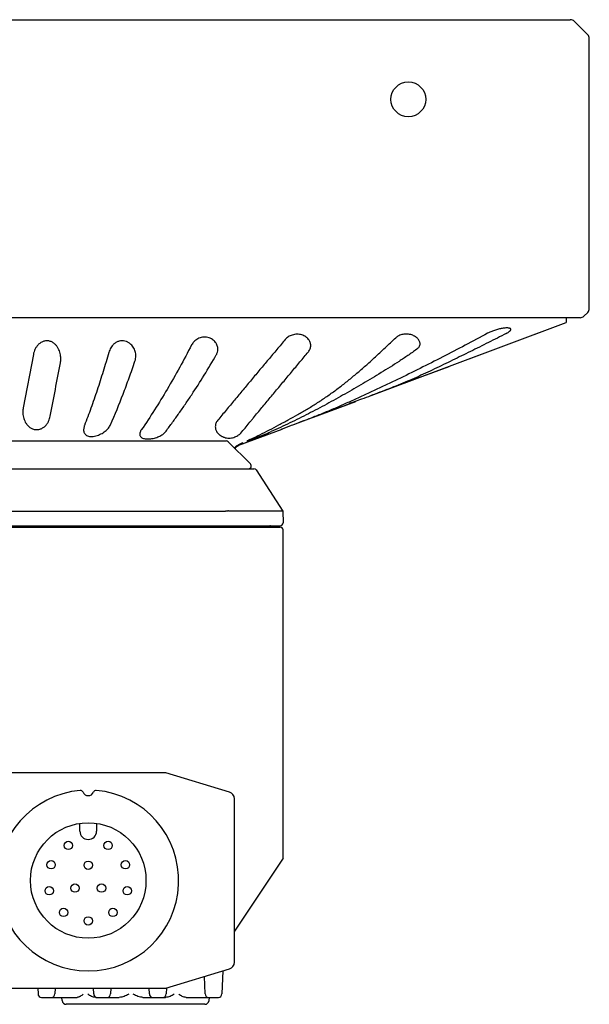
# Model space of a CAD drawing. Header units: millimetres. Extents: x 74 to 517, y 34 to 402.
# Tile 5 of 12: x 131 to 172, y 331 to 402. Entities that reach past the tile are written whole.
import ezdxf

# ---------------------------------------------------------------- set-up
doc = ezdxf.new("R2010")
doc.units = ezdxf.units.MM
doc.header["$LTSCALE"] = 32.67
doc.layers.add('00_COMPONENTS', color=7, linetype='CONTINUOUS')

msp = doc.modelspace()

# ---------------------------------------------------------------- linework, layer by layer
at = {"layer": '00_COMPONENTS'}
for p, q in [((74.8962, 401.9349), (170.1707, 401.9349)), ((170.4535, 401.8178), (171.4192, 400.8521)), ((171.5363, 381.1756), (171.5363, 400.5692)), ((171.1535, 380.6271), (171.4192, 380.8928)), ((170.8707, 380.5099), (74.1962, 380.5099)), ((155.8741, 374.9165), (169.87, 380.1705)), ((157.9806, 375.7082), (169.8728, 380.1732)), ((169.8669, 380.5099), (169.8728, 380.1732)), ((131.5907, 377.8741), (130.8622, 374.0416)), ((159.1293, 376.1409), (161.4575, 377.0153)), ((155.9175, 374.9346), (157.9802, 375.7093)), ((151.7193, 373.3569), (154.755, 374.4964)), ((153.0866, 373.8717), (151.1753, 373.1536)), ((151.1753, 373.1536), (150.2009, 372.7876)), ((151.1782, 373.1588), (151.1739, 373.1572)), ((146.3552, 371.3432), (149.4568, 372.5078)), ((149.4568, 372.5078), (149.4197, 372.4939)), ((149.7602, 372.6218), (149.4568, 372.5078)), ((99.6163, 371.6599), (145.4506, 371.6599)), ((145.592, 371.6013), (147.192, 370.0013)), ((148.4176, 372.1179), (148.5366, 372.1626)), ((148.4176, 372.1179), (148.5367, 372.1626)), ((146.0886, 371.1049), (146.0978, 371.122)), ((146.0886, 371.1048), (146.0886, 371.1049)), ((146.0909, 371.1093), (146.1007, 371.1269)), ((146.0971, 371.1208), (146.1069, 371.1375)), ((146.1062, 371.1363), (146.1166, 371.1526)), ((146.1091, 371.141), (146.1194, 371.1568)), ((146.1158, 371.1515), (146.1268, 371.1673)), ((146.1163, 371.1521), (146.1216, 371.16)), ((146.119, 371.1562), (146.13, 371.1718)), ((146.1204, 371.1581), (146.1312, 371.1734)), ((146.126, 371.1663), (146.1374, 371.1816)), ((146.1269, 371.1675), (146.1322, 371.1748)), ((146.1293, 371.1709), (146.1412, 371.1865)), ((146.1309, 371.1729), (146.1426, 371.1881)), ((146.1367, 371.1807), (146.1485, 371.1954)), ((146.1401, 371.1851), (146.1529, 371.2008)), ((146.1478, 371.1947), (146.1599, 371.2088)), ((146.1531, 371.2008), (146.1652, 371.2145)), ((146.1594, 371.2082), (146.1718, 371.2216)), ((146.1714, 371.2212), (146.184, 371.2339)), ((146.1838, 371.2337), (146.1965, 371.2457)), ((146.1964, 371.2457), (146.2094, 371.2571)), ((146.2092, 371.2569), (146.2227, 371.268)), ((146.2207, 371.2663), (146.236, 371.2782)), ((146.2254, 371.2701), (146.2349, 371.2773)), ((146.227, 371.2713), (146.2399, 371.2809)), ((146.233, 371.2759), (146.2485, 371.2871)), ((146.2407, 371.2815), (146.2534, 371.2904)), ((146.2449, 371.2846), (146.2555, 371.2919)), ((146.2476, 371.2865), (146.2631, 371.2968)), ((146.2752, 371.3044), (146.2901, 371.313)), ((146.2885, 371.3121), (146.3035, 371.3202)), ((146.309, 371.323), (146.3266, 371.3313)), ((146.3187, 371.3276), (146.3308, 371.3332)), ((146.3249, 371.3306), (146.3422, 371.3381)), ((146.331, 371.3333), (146.3432, 371.3385)), ((146.3403, 371.3374), (146.3414, 371.3378)), ((146.3408, 371.3376), (146.3574, 371.3441)), ((146.3575, 371.3441), (146.9335, 371.5603)), ((146.5463, 371.4903), (146.5541, 371.4943)), ((146.5765, 371.5056), (146.5835, 371.5092)), ((146.5937, 371.5143), (146.6002, 371.5176)), ((146.6096, 371.5224), (146.6156, 371.5254)), ((146.6156, 371.5254), (146.6214, 371.5283)), ((146.6214, 371.5283), (146.6267, 371.531)), ((146.6267, 371.531), (146.6316, 371.5335)), ((146.6316, 371.5335), (146.6359, 371.5357)), ((146.6359, 371.5357), (146.6395, 371.5375)), ((146.6395, 371.5375), (146.6423, 371.5389)), ((146.6423, 371.5389), (146.6445, 371.54)), ((146.6445, 371.54), (146.6459, 371.5408)), ((97.642, 369.6599), (147.4249, 369.6599)), ((147.5926, 369.5688), (149.515, 366.6084)), ((145.607, 366.6257), (145.607, 366.6278)), ((145.607, 366.6278), (149.448, 366.6278)), ((99.694, 366.6088), (145.3729, 366.6088)), ((149.5152, 366.6081), (149.5299, 365.7634)), ((95.7334, 365.4599), (149.3334, 365.4599)), ((95.737, 365.5599), (149.3299, 365.5599)), ((149.5334, 341.6599), (149.5334, 365.2599)), ((140.9601, 347.8092), (104.1068, 347.8092)), ((145.6771, 346.4161), (141.1037, 347.7881)), ((146.0334, 334.1812), (146.0334, 345.9372)), ((134.9334, 343.6092), (134.9334, 344.1656)), ((136.1334, 344.1656), (136.1334, 343.6092)), ((149.5334, 341.6599), (146.0334, 336.4099)), ((141.1037, 332.3303), (145.6771, 333.7023)), ((145.1998, 333.5591), (145.1419, 331.9012)), ((143.925, 331.9012), (143.8809, 333.1635)), ((104.1068, 332.3092), (140.9601, 332.3092)), ((131.9108, 332.3092), (131.925, 331.9012)), ((133.1561, 332.3092), (133.1419, 331.9012)), ((135.925, 331.9012), (135.9108, 332.3092)), ((137.1561, 332.3092), (137.1419, 331.9012)), ((139.925, 331.9012), (139.9108, 332.3092)), ((141.1574, 332.3464), (141.1419, 331.9012)), ((132.1749, 331.6599), (134.7313, 331.6599)), ((133.6552, 331.4286), (133.6309, 331.6599)), ((136.0769, 331.6599), (137.7596, 331.6599)), ((136.9334, 331.6634), (136.9334, 331.6599)), ((139.4647, 331.6599), (141.0838, 331.6599)), ((142.5617, 331.6599), (144.892, 331.6599)), ((144.2117, 331.4286), (144.236, 331.6599)), ((143.9133, 331.1599), (133.9536, 331.1599))]:
    msp.add_line(p, q, dxfattribs=at)
for points in [[(146.0542, 371.1391), (146.056, 371.1426), (146.0628, 371.1546), (146.0699, 371.1664), (146.0771, 371.1777), (146.0846, 371.1888), (146.0923, 371.1995), (146.1002, 371.21), (146.1082, 371.2201), (146.1165, 371.2298), (146.1248, 371.2393), (146.1333, 371.2484), (146.142, 371.2572), (146.1507, 371.2657), (146.1595, 371.2738), (146.1683, 371.2817), (146.1773, 371.2892), (146.1862, 371.2964), (146.1952, 371.3033), (146.2042, 371.3098), (146.2132, 371.3161), (146.2222, 371.3221), (146.2311, 371.3277), (146.2399, 371.3331), (146.2487, 371.3382), (146.2573, 371.3429), (146.2658, 371.3474)], [(146.0886, 371.1047), (146.092, 371.1112), (146.101, 371.1273), (146.1104, 371.1429), (146.1204, 371.1581)], [(146.095, 371.1169), (146.1003, 371.1264), (146.1056, 371.1353), (146.1109, 371.1439)], [(146.0998, 371.1254), (146.1103, 371.1428), (146.1205, 371.1583)], [(146.1374, 371.1817), (146.1426, 371.1883), (146.1477, 371.1945), (146.1526, 371.2004), (146.1577, 371.2063)], [(146.1418, 371.1871), (146.1544, 371.2024), (146.1668, 371.2162), (146.1796, 371.2295), (146.1929, 371.2424), (146.2066, 371.2546), (146.2207, 371.2663)], [(146.1648, 371.214), (146.1779, 371.2279), (146.191, 371.2407), (146.2046, 371.253), (146.2186, 371.2647), (146.233, 371.2759)], [(146.1768, 371.2266), (146.1891, 371.2387), (146.2016, 371.2502), (146.2144, 371.2611), (146.227, 371.2713)], [(146.2351, 371.2775), (146.2499, 371.288), (146.2649, 371.2979), (146.2801, 371.3072), (146.2955, 371.3159), (146.311, 371.3239)], [(146.2534, 371.2904), (146.2667, 371.2991), (146.2782, 371.3062)], [(146.2618, 371.296), (146.2779, 371.306), (146.2934, 371.3148), (146.309, 371.323)], [(146.2658, 371.3474), (146.2711, 371.3501), (146.2763, 371.3527), (146.2814, 371.3554)], [(146.2814, 371.3554), (146.2917, 371.3606), (146.2968, 371.3632), (146.3019, 371.3658), (146.3069, 371.3684)], [(146.2927, 371.3143), (146.3057, 371.3212), (146.318, 371.3273)], [(146.3025, 371.3197), (146.315, 371.326), (146.3276, 371.3318)], [(146.3069, 371.3684), (146.3169, 371.3735), (146.3219, 371.3761), (146.3269, 371.3786)], [(146.3269, 371.3786), (146.3368, 371.3836), (146.3417, 371.3861), (146.3465, 371.3886)], [(146.3465, 371.3886), (146.3562, 371.3936), (146.361, 371.396), (146.3658, 371.3985)], [(146.3658, 371.3985), (146.3754, 371.4033), (146.3801, 371.4058)], [(146.3801, 371.4058), (146.3896, 371.4106), (146.3943, 371.413), (146.3989, 371.4153)], [(146.3989, 371.4153), (146.4082, 371.4201), (146.4128, 371.4224), (146.4174, 371.4248)], [(146.4174, 371.4248), (146.4266, 371.4294), (146.4311, 371.4317), (146.4356, 371.434)], [(146.4356, 371.434), (146.4446, 371.4386), (146.4491, 371.4409)], [(146.4491, 371.4409), (146.458, 371.4454), (146.4624, 371.4477), (146.4668, 371.4499)], [(146.4668, 371.4499), (146.4755, 371.4544), (146.4799, 371.4566)], [(146.4799, 371.4566), (146.4885, 371.4609), (146.4928, 371.4631)], [(146.4928, 371.4631), (146.5012, 371.4674), (146.5055, 371.4696)], [(146.5055, 371.4696), (146.5138, 371.4738), (146.518, 371.4759), (146.5221, 371.478)], [(146.5221, 371.478), (146.5303, 371.4822), (146.5343, 371.4842)], [(146.5343, 371.4842), (146.5423, 371.4883), (146.5463, 371.4903)], [(146.5541, 371.4943), (146.5618, 371.4982), (146.5656, 371.5001)], [(146.5656, 371.5001), (146.5729, 371.5038), (146.5765, 371.5056)], [(146.5835, 371.5092), (146.5903, 371.5126), (146.5937, 371.5143)], [(146.6002, 371.5176), (146.6065, 371.5208), (146.6096, 371.5224)], [(146.6459, 371.5408), (146.6467, 371.5412), (146.6469, 371.5412), (146.647, 371.5413)]]:
    msp.add_lwpolyline(points, dxfattribs=at)
for centre, radius in [((158.5334, 396.2099), 1.25), ((135.5334, 340.0592), 4.15), ((134.1054, 342.5832), 0.3), ((136.9615, 342.5832), 0.3), ((132.8615, 341.1865), 0.3), ((135.5334, 341.1592), 0.3), ((138.2054, 341.1865), 0.3), ((134.5808, 339.5092), 0.3), ((136.4861, 339.5092), 0.3), ((132.729, 339.3209), 0.3), ((138.3379, 339.3209), 0.3), ((133.763, 337.7624), 0.3), ((137.3039, 337.7624), 0.3), ((135.5334, 337.1592), 0.3)]:
    msp.add_circle(centre, radius, dxfattribs=at)
for centre, radius, start, end in [((170.1707, 401.5349), 0.4, 45.000261, 90.000431), ((171.1363, 400.5692), 0.4, 0.000708, 44.998265), ((171.1363, 381.1756), 0.4, 315.000594, 359.999215), ((170.8706, 380.9099), 0.4, 270.000484, 315.000447), ((131.9498, 377.5715), 1.6126, 349.261303, 0.0388), ((137.7689, 377.7674), 1.1844, 341.203253, 359.972836), ((132.4452, 373.7413), 1.6112, 169.256697, 180.038298), ((145.4506, 371.4599), 0.2, 45, 90), ((147.0506, 369.8599), 0.2, 270, 45), ((147.4249, 369.4599), 0.2, 32.997705, 90), ((145.5763, 366.7304), 0.1091, 283.404316, 286.357285), ((148.63, 365.3599), 0.2, 90, 149.993319), ((149.3299, 365.7599), 0.2, 270, 1), ((149.3334, 365.2599), 0.2, 0, 90), ((140.9601, 347.3092), 0.5, 73.300756, 90), ((135.5334, 340.0592), 6.5, 95.066089, 84.933908), ((134.9771, 346.3347), 0.1999, 21.976166, 95.069676), ((135.5334, 346.5592), 0.4, 201.979939, 338.019948), ((136.0898, 346.3347), 0.1999, 84.930184, 158.024079), ((145.5334, 345.9372), 0.5, 0, 73.300756), ((135.5334, 343.6092), 0.6, 180, 0), ((145.5334, 334.1812), 0.5, 286.699244, 0), ((140.9601, 332.8092), 0.5, 270, 286.699244), ((132.1749, 331.9099), 0.25, 182, 270), ((132.892, 331.9099), 0.25, 270, 358.000003), ((133.9536, 331.4599), 0.3, 186, 270), ((136.1749, 331.9099), 0.25, 182, 270), ((136.892, 331.9099), 0.25, 270, 358), ((140.1749, 331.9099), 0.25, 182, 270), ((140.892, 331.9099), 0.25, 270, 358), ((143.9133, 331.4599), 0.3, 270, 354), ((144.1749, 331.9099), 0.25, 182.000001, 270), ((144.892, 331.9099), 0.25, 270, 358)]:
    msp.add_arc(centre, radius, start, end, dxfattribs=at)
for centre, major_axis, ratio, start_param, end_param in [((145.3829, 367.3189), (-0.2334, 0.6897), 0.1945575, -3.207334, -3.1119911), ((149.7065, 365.7626), (-0.2698, 0.8634), 0.2004604, -0.159775, -0.0625608), ((145.3729, 367.0206), (0, 0.4118), 0.6664381, -3.1415927, -3.0811134)]:
    msp.add_ellipse(centre, major_axis=major_axis, ratio=ratio, start_param=start_param, end_param=end_param, dxfattribs=at)
for points, knots in [([(169.87, 380.1705), (169.8707, 380.1708), (169.8715, 380.1712), (169.8728, 380.1718), (169.8728, 380.1721)], [0, 0, 0, 0, 0.706714, 1, 1, 1, 1]), ([(164.2285, 379.391), (163.6928, 379.1032), (162.6202, 378.5325), (161.0052, 377.6921), (159.3851, 376.87), (158.0292, 376.2026), (156.9408, 375.6816), (156.1234, 375.2972), (155.4409, 374.9813), (154.8943, 374.7312), (154.3477, 374.4828), (153.6638, 374.1765), (152.9765, 373.88), (152.4246, 373.6508), (151.8721, 373.4276), (151.4559, 373.2656), (151.1782, 373.1588)], [0, 0, 0, 0, 0.1260602, 0.2518823, 0.3774399, 0.5026927, 0.5651926, 0.6276109, 0.6899563, 0.7211039, 0.7522355, 0.8144248, 0.876465, 0.9074154, 0.9383159, 1, 1, 1, 1]), ([(165.5726, 379.3835), (165.1452, 379.1633), (164.2893, 378.7269), (163.215, 378.1913), (162.3543, 377.7678), (161.7085, 377.4524), (161.0623, 377.1387), (160.4157, 376.8274), (159.7676, 376.5217), (159.1173, 376.2244), (158.4641, 375.9385), (157.8073, 375.6663), (157.1482, 375.4046), (156.4875, 375.1501), (155.8261, 374.8996), (155.385, 374.7336), (155.1644, 374.6508)], [0, 0, 0, 0, 0.1260471, 0.2518779, 0.3147254, 0.3775358, 0.4403151, 0.5030479, 0.5656865, 0.6281836, 0.6904981, 0.7526135, 0.8145736, 0.8764295, 0.9382276, 1, 1, 1, 1]), ([(165.9005, 379.6704), (165.9005, 379.6767), (165.8989, 379.6893), (165.8907, 379.7071), (165.877, 379.723), (165.8501, 379.743), (165.8018, 379.762), (165.7291, 379.7755), (165.6384, 379.781), (165.5319, 379.7781), (165.4119, 379.7667), (165.2816, 379.7472), (165.1442, 379.7201), (164.9551, 379.6747), (164.7235, 379.605), (164.4643, 379.5067), (164.3025, 379.4308), (164.2285, 379.391)], [0, 0, 0, 0, 0.0105241, 0.0211017, 0.032522, 0.0454344, 0.0772998, 0.1186254, 0.1696689, 0.2298217, 0.2979114, 0.3724027, 0.4515687, 0.5336335, 0.6996791, 0.8584316, 1, 1, 1, 1]), ([(165.5726, 379.3835), (165.6195, 379.4076), (165.6854, 379.4445), (165.7646, 379.498), (165.8119, 379.5351), (165.8499, 379.5711), (165.884, 379.6126), (165.9005, 379.6484), (165.9005, 379.6704)], [0, 0, 0, 0, 0.352422, 0.5042684, 0.6384997, 0.7545577, 0.8525258, 1, 1, 1, 1]), ([(133.5624, 377.5725), (133.5624, 377.6972), (133.5337, 377.9499), (133.4216, 378.2516), (133.2982, 378.4434), (133.2118, 378.5467), (133.1121, 378.6455), (132.9637, 378.7534), (132.7884, 378.8238), (132.6359, 378.8497), (132.5176, 378.8519), (132.4009, 378.8363), (132.2543, 378.7945), (132.0901, 378.7088), (131.9282, 378.5698), (131.801, 378.4103), (131.6731, 378.1839), (131.6143, 377.9984), (131.5907, 377.8741)], [0, 0, 0, 0, 0.1139217, 0.2302899, 0.2906206, 0.3215934, 0.3532253, 0.4187978, 0.4879312, 0.5237005, 0.5597663, 0.5956477, 0.630925, 0.6987092, 0.7630346, 0.8246433, 0.8843265, 1, 1, 1, 1]), ([(138.9533, 377.7669), (138.9533, 377.874), (138.9231, 378.0933), (138.809, 378.3502), (138.6695, 378.5361), (138.5344, 378.6647), (138.3688, 378.7717), (138.1741, 378.8445), (137.9603, 378.8685), (137.7471, 378.8363), (137.5542, 378.7546), (137.3913, 378.6382), (137.2588, 378.5), (137.1206, 378.3007), (137.0497, 378.1341), (137.0164, 378.0214)], [0, 0, 0, 0, 0.1077158, 0.2195811, 0.2786775, 0.3406769, 0.4062501, 0.475667, 0.5479141, 0.620279, 0.6901403, 0.7566801, 0.8203166, 0.8817457, 1, 1, 1, 1]), ([(144.8482, 378.2464), (144.8482, 378.2891), (144.841, 378.3754), (144.8086, 378.5028), (144.7542, 378.627), (144.6772, 378.746), (144.5766, 378.8571), (144.4518, 378.9565), (144.3028, 379.0391), (144.1317, 379.0983), (143.9449, 379.1267), (143.7529, 379.1197), (143.5682, 379.0776), (143.351, 378.9846), (143.1306, 378.8165), (143.0057, 378.6416), (142.9596, 378.5524)], [0, 0, 0, 0, 0.0496438, 0.100101, 0.1521665, 0.2066131, 0.2641875, 0.3255778, 0.3912931, 0.4613693, 0.5348949, 0.6097649, 0.6833747, 0.7538577, 0.8831975, 1, 1, 1, 1]), ([(149.6932, 378.9507), (149.4918, 378.7077), (149.0873, 378.2242), (148.4768, 377.5024), (147.8672, 376.7799), (147.2604, 376.0531), (146.656, 375.3227), (146.0499, 374.5934), (145.4428, 373.8654), (145.0385, 373.3799), (144.8364, 373.137)], [0, 0, 0, 0, 0.1249932, 0.2496419, 0.3743447, 0.4993585, 0.6246109, 0.7497963, 0.8748868, 1, 1, 1, 1]), ([(147.1781, 371.7611), (147.4078, 371.8715), (147.8662, 372.0968), (148.5492, 372.4471), (149.1161, 372.747), (149.569, 372.9906), (150.0222, 373.2366), (150.5883, 373.5494), (151.2629, 373.9404), (151.9321, 374.3526), (152.5936, 374.7906), (153.2474, 375.2543), (153.893, 375.7436), (154.5299, 376.2573), (155.1594, 376.7919), (155.782, 377.3443), (156.3991, 377.9102), (157.013, 378.4841), (157.4217, 378.8686), (157.6262, 379.061)], [0, 0, 0, 0, 0.0596477, 0.119548, 0.1796535, 0.2097671, 0.239914, 0.3003585, 0.3611441, 0.4224118, 0.4842839, 0.5468049, 0.6099988, 0.6738577, 0.7383146, 0.8032886, 0.8686636, 0.9342848, 1, 1, 1, 1]), ([(151.521, 378.5172), (151.521, 378.5549), (151.5145, 378.6312), (151.4851, 378.7439), (151.4359, 378.8537), (151.3404, 378.9982), (151.1619, 379.161), (150.8741, 379.2928), (150.5349, 379.3389), (150.195, 379.2882), (149.9045, 379.1549), (149.7523, 379.022), (149.6932, 378.9507)], [0, 0, 0, 0, 0.0480975, 0.0970547, 0.1476874, 0.2007601, 0.3168009, 0.4500259, 0.598025, 0.746804, 0.8820037, 1, 1, 1, 1]), ([(159.3815, 378.6326), (159.3815, 378.6619), (159.3741, 378.7227), (159.3436, 378.8128), (159.2946, 378.9028), (159.2008, 379.0249), (159.0339, 379.1656), (158.7744, 379.2918), (158.4643, 379.3537), (158.1423, 379.3328), (157.853, 379.2339), (157.692, 379.1229), (157.6262, 379.061)], [0, 0, 0, 0, 0.0407434, 0.0843352, 0.1315082, 0.182595, 0.2977252, 0.4311832, 0.5798021, 0.7322851, 0.8743739, 1, 1, 1, 1]), ([(137.0164, 378.0214), (136.8808, 377.5615), (136.6092, 376.6525), (136.1829, 375.314), (135.7377, 374.022), (135.4231, 373.1816), (135.2628, 372.7704)], [0, 0, 0, 0, 0.2597257, 0.5139525, 0.7609311, 1, 1, 1, 1]), ([(142.9596, 378.5524), (142.4024, 377.4744), (141.2652, 375.3995), (139.9994, 373.3992), (139.3465, 372.4508)], [0, 0, 0, 0, 0.5130986, 1, 1, 1, 1]), ([(144.7368, 377.8416), (144.7729, 377.904), (144.8289, 378.0355), (144.8482, 378.1773), (144.8482, 378.2464)], [0, 0, 0, 0, 0.5107119, 1, 1, 1, 1]), ([(146.4921, 372.2218), (146.5962, 372.3393), (146.8008, 372.5802), (147.0501, 372.8872), (147.2508, 373.1338), (147.452, 373.3791), (147.7051, 373.6836), (148.0092, 374.0477), (148.3134, 374.4116), (148.617, 374.7761), (149.0217, 375.2627), (149.5274, 375.8712), (150.1344, 376.6011), (150.7416, 377.3308), (151.1465, 377.8171), (151.3489, 378.0603)], [0, 0, 0, 0, 0.0620269, 0.1248039, 0.1562369, 0.1876085, 0.2501587, 0.3125991, 0.3750288, 0.4374991, 0.4999992, 0.6250252, 0.750035, 0.8750221, 1, 1, 1, 1]), ([(159.1368, 378.2475), (158.9285, 378.0948), (158.5086, 377.7977), (157.8687, 377.3718), (157.2248, 376.9616), (156.5778, 376.5632), (155.9288, 376.1725), (155.2795, 375.7859), (154.629, 375.4038), (153.9771, 375.0277), (153.3233, 374.6592), (152.4499, 374.18), (151.3533, 373.6023), (150.028, 372.9425), (149.1361, 372.5269), (148.6888, 372.3262)], [0, 0, 0, 0, 0.0644428, 0.1283011, 0.1917463, 0.2548987, 0.3178599, 0.3807113, 0.4434511, 0.506048, 0.5684679, 0.6306926, 0.7545641, 0.8776792, 1, 1, 1, 1]), ([(151.3489, 378.0603), (151.3771, 378.0942), (151.4269, 378.1648), (151.4814, 378.2794), (151.5138, 378.3974), (151.521, 378.4776), (151.521, 378.5172)], [0, 0, 0, 0, 0.2657937, 0.5180712, 0.7612833, 1, 1, 1, 1]), ([(159.1368, 378.2475), (159.1742, 378.2749), (159.2414, 378.3305), (159.3216, 378.4252), (159.371, 378.5266), (159.3815, 378.5979), (159.3815, 378.6326)], [0, 0, 0, 0, 0.2940542, 0.5508462, 0.7803977, 1, 1, 1, 1]), ([(132.8057, 373.4416), (132.8663, 373.7606), (132.9879, 374.3986), (133.231, 375.675), (133.4129, 376.6325), (133.5342, 377.271)], [0, 0, 0, 0, 0.2499377, 0.4998491, 1, 1, 1, 1]), ([(137.1365, 372.824), (137.4562, 373.5492), (137.9118, 374.6664), (138.4779, 376.1945), (138.7539, 376.9848), (138.8901, 377.3858)], [0, 0, 0, 0, 0.4863373, 0.7400939, 1, 1, 1, 1]), ([(141.1237, 372.3565), (141.2784, 372.5702), (141.5914, 372.9965), (142.0575, 373.6429), (142.518, 374.3028), (143.1291, 375.2101), (143.8778, 376.3859), (144.4525, 377.3499), (144.7368, 377.8415)], [0, 0, 0, 0, 0.1204189, 0.2414106, 0.3637831, 0.4877664, 0.7407343, 1, 1, 1, 1]), ([(155.1644, 374.6508), (154.8182, 374.5208), (154.1254, 374.2615), (153.4329, 374.0017), (153.0866, 373.8717)], [0, 0, 0, 0, 0.4999886, 1, 1, 1, 1]), ([(130.8339, 373.7402), (130.8339, 373.6156), (130.8627, 373.3628), (130.9748, 373.0611), (131.1167, 372.84), (131.2563, 372.6867), (131.4322, 372.5587), (131.6445, 372.4742), (131.8789, 372.4544), (132.107, 372.5035), (132.3061, 372.6072), (132.4683, 372.7458), (132.5956, 372.9052), (132.7234, 373.1317), (132.7821, 373.3172), (132.8057, 373.4416)], [0, 0, 0, 0, 0.1139537, 0.2303957, 0.2907811, 0.3533629, 0.4189515, 0.4880895, 0.5597524, 0.6307655, 0.6985828, 0.7629159, 0.8245287, 0.8842365, 1, 1, 1, 1]), ([(144.8364, 373.137), (144.8082, 373.1031), (144.7584, 373.0324), (144.7039, 372.9176), (144.6715, 372.7993), (144.6643, 372.7191), (144.6643, 372.6794)], [0, 0, 0, 0, 0.2656264, 0.5178338, 0.7611048, 1, 1, 1, 1]), ([(151.1739, 373.1572), (150.9387, 373.0668), (150.4676, 372.8879), (149.996, 372.7104), (149.7602, 372.6218)], [0, 0, 0, 0, 0.5001354, 1, 1, 1, 1]), ([(135.1997, 372.463), (135.1997, 372.4229), (135.207, 372.3435), (135.2454, 372.23), (135.3148, 372.1293), (135.4175, 372.0485), (135.5518, 371.9945), (135.7121, 371.971), (135.8902, 371.9784), (136.0766, 372.0142), (136.2619, 372.0739), (136.4388, 372.1525), (136.6021, 372.2455), (136.7487, 372.3491), (136.8768, 372.4605), (137.016, 372.6107), (137.0981, 372.7369), (137.1365, 372.824)], [0, 0, 0, 0, 0.0475799, 0.0938114, 0.1405634, 0.1905273, 0.2465362, 0.3102777, 0.3812441, 0.4570439, 0.5346926, 0.6116582, 0.6861956, 0.7572503, 0.8242673, 0.8870399, 1, 1, 1, 1]), ([(135.2628, 372.7704), (135.2528, 372.7447), (135.2184, 372.6456), (135.1997, 372.5403), (135.1997, 372.463)], [0, 0, 0, 0, 0.2636821, 1, 1, 1, 1]), ([(139.3465, 372.4508), (139.3291, 372.4256), (139.2981, 372.3752), (139.2526, 372.2754), (139.2351, 372.1961), (139.2351, 372.1454)], [0, 0, 0, 0, 0.2789484, 0.537649, 1, 1, 1, 1]), ([(139.2351, 372.1454), (139.2351, 372.1161), (139.2427, 372.0572), (139.2816, 371.9749), (139.349, 371.9051), (139.4433, 371.8511), (139.562, 371.8142), (139.7022, 371.795), (139.8592, 371.7934), (140.0271, 371.8089), (140.1997, 371.8393), (140.4246, 371.8969), (140.6819, 371.9949), (140.9394, 372.1532), (141.0734, 372.287), (141.1237, 372.3565)], [0, 0, 0, 0, 0.0395777, 0.0788284, 0.1207608, 0.1684058, 0.22381, 0.2875207, 0.3586333, 0.4351945, 0.5147395, 0.5947947, 0.748131, 0.884273, 1, 1, 1, 1]), ([(144.6643, 372.6794), (144.6643, 372.6416), (144.6708, 372.5652), (144.7001, 372.4524), (144.7493, 372.3428), (144.8192, 372.2382), (144.9105, 372.1413), (145.023, 372.0538), (145.1312, 371.9911), (145.2265, 371.9463), (145.3033, 371.9153), (145.3842, 371.8889), (145.4976, 371.862), (145.6454, 371.8485), (145.8218, 371.8651), (145.9893, 371.9073), (146.1427, 371.9678), (146.3174, 372.062), (146.4313, 372.1531), (146.4921, 372.2218)], [0, 0, 0, 0, 0.0481181, 0.0970426, 0.1475349, 0.2003545, 0.2563229, 0.3163549, 0.3810121, 0.4150979, 0.4502542, 0.4863501, 0.5232358, 0.5984778, 0.6739909, 0.7475846, 0.8176504, 0.8832563, 1, 1, 1, 1]), ([(146.9334, 371.6353), (146.9334, 371.635), (146.9343, 371.6346), (146.9353, 371.6347), (146.9375, 371.6349), (146.9411, 371.6356), (146.9466, 371.6371), (146.9536, 371.6392), (146.966, 371.6432), (146.9852, 371.6498), (147.0126, 371.6596), (147.0455, 371.6718), (147.0837, 371.6861), (147.1268, 371.7024), (147.1745, 371.7206), (147.2462, 371.7481), (147.3446, 371.7861), (147.4712, 371.8351), (147.6073, 371.8879), (147.7497, 371.9433), (147.8956, 372.0005), (148.0421, 372.0583), (148.2306, 372.1334), (148.4465, 372.2213), (148.613, 372.2922), (148.6888, 372.3262)], [0, 0, 0, 0, 0.0005265, 0.001048, 0.0017796, 0.0038977, 0.0069, 0.0107853, 0.0155469, 0.0276518, 0.0430985, 0.061739, 0.0834013, 0.107895, 0.1350182, 0.1645602, 0.2300329, 0.3025693, 0.3804466, 0.4619804, 0.5455317, 0.6294949, 0.7122851, 0.8680178, 1, 1, 1, 1]), ([(147.1781, 371.7611), (147.1601, 371.7524), (147.1258, 371.7358), (147.0776, 371.7123), (147.0357, 371.6915), (147.0049, 371.676), (146.9839, 371.6652), (146.9708, 371.6584), (146.9597, 371.6524), (146.9505, 371.6473), (146.9434, 371.6431), (146.9381, 371.6398), (146.9351, 371.6375), (146.9334, 371.636), (146.9334, 371.6353)], [0, 0, 0, 0, 0.218444, 0.4140104, 0.5845305, 0.7279483, 0.7889109, 0.8424324, 0.8883317, 0.9264581, 0.9566926, 0.9789582, 0.9932692, 1, 1, 1, 1]), ([(145.6016, 366.6243), (145.5952, 366.6227), (145.5813, 366.6205), (145.5503, 366.6179), (145.5066, 366.6165), (145.4497, 366.6142), (145.41, 366.6114), (145.3895, 366.6096)], [0, 0, 0, 0, 0.093023, 0.197672, 0.4380164, 0.7099386, 1, 1, 1, 1]), ([(149.4676, 366.6237), (149.4739, 366.6212), (149.4851, 366.6174), (149.4983, 366.614), (149.5063, 366.612), (149.5104, 366.6108), (149.5132, 366.6098), (149.5146, 366.6089), (149.515, 366.6084)], [0, 0, 0, 0, 0.4062919, 0.7081389, 0.8195861, 0.9047461, 0.9641472, 1, 1, 1, 1]), ([(135.1789, 331.8838), (135.1421, 331.8566), (135.07, 331.8036), (134.9775, 331.743), (134.9021, 331.7034), (134.8286, 331.6728), (134.7698, 331.6599), (134.7313, 331.6599)], [0, 0, 0, 0, 0.2701971, 0.5289273, 0.652792, 0.7725024, 1, 1, 1, 1]), ([(136.0769, 331.6599), (136.0249, 331.6599), (135.9205, 331.6759), (135.7727, 331.7297), (135.6327, 331.8015), (135.5432, 331.8559), (135.4989, 331.8838)], [0, 0, 0, 0, 0.2487547, 0.4988311, 0.7497747, 1, 1, 1, 1]), ([(138.4467, 331.8838), (138.3921, 331.8562), (138.2828, 331.8018), (138.1148, 331.7298), (137.9408, 331.676), (137.8199, 331.6599), (137.7596, 331.6599)], [0, 0, 0, 0, 0.2517965, 0.5025204, 0.7519582, 1, 1, 1, 1]), ([(139.4647, 331.6599), (139.4033, 331.6599), (139.2802, 331.6759), (139.0441, 331.7478), (138.8769, 331.8285), (138.7667, 331.8838)], [0, 0, 0, 0, 0.2492876, 0.4992039, 1, 1, 1, 1]), ([(141.7145, 331.8838), (141.6657, 331.856), (141.5672, 331.8014), (141.414, 331.7296), (141.2531, 331.6758), (141.1402, 331.6599), (141.0838, 331.6599)], [0, 0, 0, 0, 0.2491971, 0.4994682, 0.7498736, 1, 1, 1, 1]), ([(142.5617, 331.6599), (142.5162, 331.6599), (142.4231, 331.6767), (142.2911, 331.7311), (142.1619, 331.8029), (142.0773, 331.8565), (142.0344, 331.8838)], [0, 0, 0, 0, 0.2359642, 0.481649, 0.7370351, 1, 1, 1, 1])]:
    msp.add_open_spline(points, degree=3, knots=knots, dxfattribs=at)

doc.saveas('drawing.dxf')
